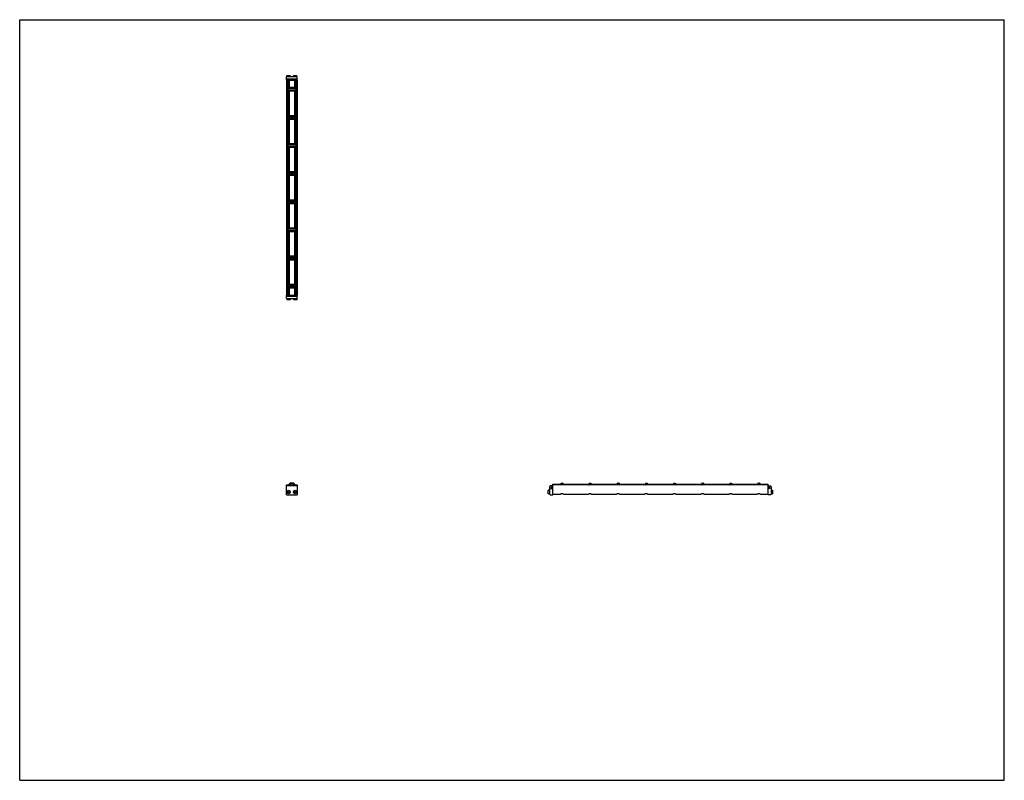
# Model space of a CAD drawing. Header units: inches. Extents: x 0 to 110, y 0 to 85.
import ezdxf

# ---------------------------------------------------------------- set-up
doc = ezdxf.new("R2010")
doc.units = ezdxf.units.IN
doc.header["$LTSCALE"] = 6.05
doc.header["$MEASUREMENT"] = 0
doc.layers.get('0').update_dxf_attribs({"linetype": 'CONTINUOUS'})
for name, color, linetype in [('240826_BL10', 7, 'CONTINUOUS'), ('240826_BL13', 7, 'CONTINUOUS'), ('240826_BL4', 7, 'CONTINUOUS'), ('240826_BL5', 7, 'CONTINUOUS'), ('240826_BL6', 7, 'CONTINUOUS'), ('240826_BL7', 7, 'CONTINUOUS'), ('240826_BL8', 7, 'CONTINUOUS'), ('240826_BL9', 7, 'CONTINUOUS'), ('240827_CAE_BL0', 7, 'CONTINUOUS'), ('240827_CAE_BL11', 7, 'CONTINUOUS'), ('2410WW_CAE_241024_BL14', 7, 'CONTINUOUS'), ('2436WW_243624_BL1', 7, 'CONTINUOUS'), ('X920693M_BL12', 7, 'CONTINUOUS'), ('X920693M_BL15', 7, 'CONTINUOUS'), ('X920693M_BL2', 7, 'CONTINUOUS'), ('X920693M_BL3', 7, 'CONTINUOUS')]:
    doc.layers.add(name, color=color, linetype=linetype)

# ---------------------------------------------------------------- blocks, each defined once
blk = doc.blocks.new('240827_CAE_BL0', base_point=(44.67, 43.05))
at = {"layer": '240827_CAE_BL0', "color": 7, "linetype": 'CONTINUOUS'}
for p, q in [((29.79, 54.2), (31.01, 54.2)), ((29.79, 53.84), (29.79, 54.2)), ((29.79, 54.09), (31.01, 54.09)), ((31.01, 53.84), (31.01, 54.2)), ((29.79, 53.84), (31.01, 53.84)), ((29.79, 31.9), (29.79, 32.9)), ((31.01, 32.9), (29.79, 32.9)), ((29.79, 31.9), (31.01, 31.9)), ((31.01, 32.9), (31.01, 31.9)), ((59.19, 32.81), (59.19, 31.99)), ((59.44, 32.9), (59.28, 32.9)), ((59.28, 31.9), (59.55, 31.9)), ((59.35, 32.73), (59.35, 32.6)), ((59.44, 32.73), (59.35, 32.73)), ((59.35, 32.6), (59.55, 32.6)), ((59.44, 32.9), (59.44, 32.73)), ((59.55, 31.9), (59.55, 32.6))]:
    blk.add_line(p, q, dxfattribs=at)
for centre, start, end in [((59.28, 32.81), 90, 180), ((59.28, 31.99), 180, 270)]:
    blk.add_arc(centre, 0.09, start, end, dxfattribs=at)
blk = doc.blocks.new('2436WW_243624_BL1', base_point=(56.68, 55.1))
at = {"layer": '2436WW_243624_BL1', "color": 7, "linetype": 'CONTINUOUS'}
for p, q in [((29.79, 78.23), (29.79, 54.23)), ((29.79, 78.23), (31.01, 78.23)), ((29.81, 78.23), (29.81, 54.23)), ((29.94, 78.23), (29.94, 77.34)), ((30.09, 78.23), (30.09, 77.41)), ((30.71, 78.23), (30.71, 77.41)), ((30.86, 78.23), (30.86, 77.34)), ((30.99, 78.23), (30.99, 54.23)), ((31.01, 54.23), (31.01, 78.23)), ((29.94, 77.11), (29.94, 74.2)), ((30.71, 77.41), (30.09, 77.41)), ((30.09, 77.04), (30.09, 74.27)), ((30.09, 77.04), (30.71, 77.04)), ((30.71, 77.04), (30.71, 74.27)), ((30.86, 77.11), (30.86, 74.2)), ((29.94, 73.97), (29.94, 71.05)), ((30.71, 74.27), (30.09, 74.27)), ((30.09, 73.9), (30.09, 71.13)), ((30.09, 73.9), (30.71, 73.9)), ((30.71, 73.9), (30.71, 71.13)), ((30.86, 73.97), (30.86, 71.05)), ((29.94, 70.83), (29.94, 67.91)), ((30.71, 71.13), (30.09, 71.13)), ((30.09, 70.75), (30.09, 67.99)), ((30.09, 70.75), (30.71, 70.75)), ((30.71, 70.75), (30.71, 67.99)), ((30.86, 70.83), (30.86, 67.91)), ((29.94, 67.68), (29.94, 64.77)), ((30.71, 67.99), (30.09, 67.99)), ((30.09, 67.61), (30.09, 64.84)), ((30.09, 67.61), (30.71, 67.61)), ((30.71, 67.61), (30.71, 64.84)), ((30.86, 67.68), (30.86, 64.77)), ((29.94, 64.54), (29.94, 61.63)), ((30.71, 64.84), (30.09, 64.84)), ((30.09, 64.47), (30.71, 64.47)), ((30.09, 64.47), (30.09, 61.7)), ((30.71, 64.47), (30.71, 61.7)), ((30.86, 64.54), (30.86, 61.63)), ((30.71, 61.7), (30.09, 61.7)), ((29.94, 61.4), (29.94, 58.48)), ((30.09, 61.32), (30.71, 61.32)), ((30.09, 61.32), (30.09, 58.56)), ((30.71, 61.32), (30.71, 58.56)), ((30.86, 61.4), (30.86, 58.48)), ((30.71, 58.56), (30.09, 58.56)), ((29.94, 58.26), (29.94, 55.34)), ((30.09, 58.18), (30.71, 58.18)), ((30.09, 58.18), (30.09, 55.41)), ((30.71, 58.18), (30.71, 55.41)), ((30.86, 58.26), (30.86, 55.34)), ((29.94, 55.11), (29.94, 54.23)), ((30.71, 55.41), (30.09, 55.41)), ((30.09, 55.04), (30.71, 55.04)), ((30.09, 55.04), (30.09, 54.23)), ((30.71, 55.04), (30.71, 54.23)), ((30.86, 55.11), (30.86, 54.23)), ((29.79, 54.23), (29.79, 54.23)), ((29.81, 54.23), (31.01, 54.23)), ((29.81, 32.9), (29.81, 33.02)), ((29.81, 33.02), (29.94, 33.02)), ((29.94, 33.02), (29.94, 32.9)), ((30.86, 32.9), (30.86, 33.02)), ((30.86, 33.02), (30.99, 33.02)), ((30.99, 33.02), (30.99, 32.9)), ((59.57, 33.03), (59.57, 33.09)), ((59.57, 33.09), (60.39, 33.09)), ((59.57, 31.98), (59.57, 33.02)), ((83.57, 33.02), (59.57, 33.02)), ((60.39, 33.09), (60.39, 33.02)), ((60.76, 33.02), (60.76, 33.09)), ((60.76, 33.09), (63.53, 33.09)), ((63.53, 33.09), (63.53, 33.02)), ((63.9, 33.02), (63.9, 33.09)), ((63.9, 33.09), (66.67, 33.09)), ((66.67, 33.09), (66.67, 33.02)), ((67.05, 33.02), (67.05, 33.09)), ((67.05, 33.09), (69.81, 33.09)), ((69.81, 33.09), (69.81, 33.02)), ((70.19, 33.02), (70.19, 33.09)), ((70.19, 33.09), (72.96, 33.09)), ((72.96, 33.09), (72.96, 33.02)), ((73.33, 33.09), (76.1, 33.09)), ((73.33, 33.02), (73.33, 33.09)), ((76.1, 33.09), (76.1, 33.02)), ((76.48, 33.09), (79.24, 33.09)), ((76.48, 33.02), (76.48, 33.09)), ((79.24, 33.09), (79.24, 33.02)), ((79.62, 33.09), (82.39, 33.09)), ((79.62, 33.02), (79.62, 33.09)), ((82.39, 33.09), (82.39, 33.02)), ((82.76, 33.09), (83.57, 33.09)), ((82.76, 33.02), (82.76, 33.09)), ((83.57, 33.09), (83.57, 31.98)), ((59.57, 31.98), (60.4, 31.98)), ((60.75, 31.98), (63.54, 31.98)), ((63.89, 31.98), (66.68, 31.98)), ((67.04, 31.98), (69.83, 31.98)), ((70.18, 31.98), (72.97, 31.98)), ((73.32, 31.98), (76.11, 31.98)), ((76.46, 31.98), (79.25, 31.98)), ((79.61, 31.98), (82.4, 31.98)), ((82.75, 31.98), (83.57, 31.98))]:
    blk.add_line(p, q, dxfattribs=at)
for centre, radius, start, end in [((30.09, 77.23), 0.188, 90, 270), ((30.71, 77.23), 0.188, 270, 90), ((30.09, 74.08), 0.188, 90, 270), ((30.71, 74.08), 0.188, 270, 90), ((30.09, 70.94), 0.188, 90, 270), ((30.71, 70.94), 0.188, 270, 90), ((30.09, 67.8), 0.188, 90, 270), ((30.71, 67.8), 0.188, 270, 90), ((30.09, 64.66), 0.188, 90, 270), ((30.71, 64.66), 0.188, 270, 90), ((30.09, 61.51), 0.188, 90, 270), ((30.71, 61.51), 0.188, 270, 90), ((30.09, 58.37), 0.188, 90, 270), ((30.71, 58.37), 0.188, 270, 90), ((30.09, 55.23), 0.188, 90, 270), ((30.71, 55.23), 0.188, 270, 90), ((30.4, 32.78), 0.312, 23.6337, 156.3674), ((30.03, 32.21), 0.233, 177.7393, 181.5162), ((30.4, 32.78), 0.161, 51.2652, 128.7023), ((30.78, 32.21), 0.233, 359.071, 2.0464)]:
    blk.add_arc(centre, radius, start, end, dxfattribs=at)
for points, knots in [([(60.57, 32.02), (60.55, 32.02), (60.53, 32.01), (60.49, 32), (60.47, 32), (60.44, 31.99), (60.43, 31.99), (60.41, 31.98), (60.4, 31.98), (60.4, 31.98)], [0, 0, 0, 0, 0.317879, 0.467872, 0.607621, 0.734291, 0.844293, 0.933908, 1, 1, 1, 1]), ([(60.75, 31.98), (60.75, 31.98), (60.74, 31.98), (60.72, 31.99), (60.7, 31.99), (60.68, 32), (60.66, 32), (60.63, 32.01), (60.6, 32.01), (60.58, 32.02), (60.57, 32.02)], [0, 0, 0, 0, 0.066051, 0.155614, 0.265573, 0.39217, 0.531843, 0.681836, 0.839371, 1, 1, 1, 1]), ([(63.72, 32.02), (63.7, 32.02), (63.67, 32.01), (63.63, 32), (63.61, 32), (63.59, 31.99), (63.57, 31.99), (63.55, 31.98), (63.54, 31.98), (63.54, 31.98)], [0, 0, 0, 0, 0.317879, 0.467872, 0.607621, 0.734291, 0.844293, 0.933908, 1, 1, 1, 1]), ([(63.89, 31.98), (63.89, 31.98), (63.88, 31.98), (63.86, 31.99), (63.85, 31.99), (63.82, 32), (63.8, 32), (63.77, 32.01), (63.75, 32.01), (63.73, 32.02), (63.72, 32.02)], [0, 0, 0, 0, 0.066051, 0.155614, 0.265573, 0.39217, 0.531843, 0.681836, 0.839371, 1, 1, 1, 1]), ([(66.86, 32.02), (66.84, 32.02), (66.81, 32.01), (66.78, 32), (66.75, 32), (66.73, 31.99), (66.71, 31.99), (66.7, 31.98), (66.69, 31.98), (66.68, 31.98)], [0, 0, 0, 0, 0.317879, 0.467872, 0.607621, 0.734291, 0.844293, 0.933908, 1, 1, 1, 1]), ([(67.04, 31.98), (67.03, 31.98), (67.02, 31.98), (67.01, 31.99), (66.99, 31.99), (66.97, 32), (66.94, 32), (66.92, 32.01), (66.89, 32.01), (66.87, 32.02), (66.86, 32.02)], [0, 0, 0, 0, 0.066051, 0.155614, 0.265573, 0.39217, 0.531843, 0.681836, 0.839371, 1, 1, 1, 1]), ([(70, 32.02), (69.98, 32.02), (69.95, 32.01), (69.92, 32), (69.89, 32), (69.87, 31.99), (69.85, 31.99), (69.84, 31.98), (69.83, 31.98), (69.82, 31.98)], [0, 0, 0, 0, 0.317879, 0.467872, 0.607621, 0.734291, 0.844293, 0.933908, 1, 1, 1, 1]), ([(70.18, 31.98), (70.18, 31.98), (70.17, 31.98), (70.15, 31.99), (70.13, 31.99), (70.11, 32), (70.09, 32), (70.06, 32.01), (70.03, 32.01), (70.01, 32.02), (70, 32.02)], [0, 0, 0, 0, 0.066051, 0.155614, 0.265573, 0.39217, 0.531843, 0.681836, 0.839371, 1, 1, 1, 1]), ([(73.15, 32.02), (73.13, 32.02), (73.1, 32.01), (73.06, 32), (73.04, 32), (73.02, 31.99), (73, 31.99), (72.98, 31.98), (72.97, 31.98), (72.97, 31.98)], [0, 0, 0, 0, 0.317879, 0.467872, 0.607621, 0.734291, 0.844293, 0.933908, 1, 1, 1, 1]), ([(73.32, 31.98), (73.32, 31.98), (73.31, 31.98), (73.29, 31.99), (73.27, 31.99), (73.25, 32), (73.23, 32), (73.2, 32.01), (73.17, 32.01), (73.15, 32.02), (73.15, 32.02)], [0, 0, 0, 0, 0.066051, 0.155614, 0.265573, 0.39217, 0.531843, 0.681836, 0.839371, 1, 1, 1, 1]), ([(76.29, 32.02), (76.27, 32.02), (76.24, 32.01), (76.2, 32), (76.18, 32), (76.16, 31.99), (76.14, 31.99), (76.12, 31.98), (76.11, 31.98), (76.11, 31.98)], [0, 0, 0, 0, 0.317879, 0.467872, 0.607621, 0.734291, 0.844293, 0.933908, 1, 1, 1, 1]), ([(76.47, 31.98), (76.46, 31.98), (76.45, 31.98), (76.44, 31.99), (76.42, 31.99), (76.4, 32), (76.37, 32), (76.35, 32.01), (76.32, 32.01), (76.3, 32.02), (76.29, 32.02)], [0, 0, 0, 0, 0.066051, 0.155614, 0.265573, 0.39217, 0.531843, 0.681836, 0.839371, 1, 1, 1, 1]), ([(79.43, 32.02), (79.41, 32.02), (79.38, 32.01), (79.35, 32), (79.32, 32), (79.3, 31.99), (79.28, 31.99), (79.27, 31.98), (79.26, 31.98), (79.25, 31.98)], [0, 0, 0, 0, 0.317879, 0.467872, 0.607621, 0.734291, 0.844293, 0.933908, 1, 1, 1, 1]), ([(79.61, 31.98), (79.6, 31.98), (79.59, 31.98), (79.58, 31.99), (79.56, 31.99), (79.54, 32), (79.51, 32), (79.49, 32.01), (79.46, 32.01), (79.44, 32.02), (79.43, 32.02)], [0, 0, 0, 0, 0.066051, 0.155614, 0.265573, 0.39217, 0.531843, 0.681836, 0.839371, 1, 1, 1, 1]), ([(82.57, 32.02), (82.55, 32.02), (82.53, 32.01), (82.49, 32), (82.47, 32), (82.44, 31.99), (82.43, 31.99), (82.41, 31.98), (82.4, 31.98), (82.4, 31.98)], [0, 0, 0, 0, 0.317879, 0.467872, 0.607621, 0.734291, 0.844293, 0.933908, 1, 1, 1, 1]), ([(82.75, 31.98), (82.75, 31.98), (82.74, 31.98), (82.72, 31.99), (82.7, 31.99), (82.68, 32), (82.66, 32), (82.63, 32.01), (82.6, 32.01), (82.58, 32.02), (82.57, 32.02)], [0, 0, 0, 0, 0.066051, 0.155614, 0.265573, 0.39217, 0.531843, 0.681836, 0.839371, 1, 1, 1, 1])]:
    blk.add_open_spline(points, degree=3, knots=knots, dxfattribs=at)
blk = doc.blocks.new('X920693M_BL2', base_point=(30.03, 43.12))
at = {"layer": 'X920693M_BL2', "color": 7, "linetype": 'CONTINUOUS'}
for p, q in [((29.91, 54.2), (29.91, 54.23)), ((30.14, 54.2), (30.14, 54.23)), ((29.83, 53.84), (29.83, 53.69)), ((30.22, 53.69), (29.83, 53.69)), ((30.22, 53.84), (30.22, 53.69)), ((29.94, 32.24), (30.01, 32.3)), ((29.94, 32.24), (29.96, 32.15)), ((30.04, 32.12), (29.96, 32.15)), ((30.01, 32.3), (30.09, 32.27)), ((30.11, 32.18), (30.04, 32.12)), ((30.11, 32.18), (30.09, 32.27))]:
    blk.add_line(p, q, dxfattribs=at)
blk.add_circle((30.03, 32.21), 0.197, dxfattribs=at)
blk = doc.blocks.new('X920693M_BL3', base_point=(45.08, 43.12))
at = {"layer": 'X920693M_BL3', "color": 7, "linetype": 'CONTINUOUS'}
for p, q in [((30.66, 54.23), (30.66, 54.2)), ((30.89, 54.23), (30.89, 54.2)), ((30.58, 53.84), (30.58, 53.69)), ((30.97, 53.69), (30.58, 53.69)), ((30.97, 53.84), (30.97, 53.69)), ((30.7, 32.26), (30.78, 32.3)), ((30.7, 32.26), (30.7, 32.17)), ((30.78, 32.12), (30.7, 32.17)), ((30.78, 32.3), (30.85, 32.26)), ((30.85, 32.17), (30.78, 32.12)), ((30.85, 32.17), (30.85, 32.26)), ((59.03, 32.02), (59.03, 32.41)), ((59.19, 32.41), (59.03, 32.41)), ((59.19, 32.02), (59.03, 32.02)), ((59.55, 32.33), (59.57, 32.33)), ((59.55, 32.09), (59.57, 32.09))]:
    blk.add_line(p, q, dxfattribs=at)
blk.add_circle((30.78, 32.21), 0.197, dxfattribs=at)
blk = doc.blocks.new('240826_BL4', base_point=(45.33, 43.84))
at = {"layer": '240826_BL4', "color": 7, "linetype": 'CONTINUOUS'}
for p, q in [((29.96, 55.31), (29.96, 55.14)), ((29.98, 55.33), (30.82, 55.33)), ((30.82, 55.13), (29.98, 55.13)), ((30.15, 55.34), (30.65, 55.34)), ((30.15, 55.34), (30.15, 55.33)), ((30.15, 55.13), (30.15, 55.11)), ((30.65, 55.11), (30.15, 55.11)), ((30.65, 55.34), (30.65, 55.33)), ((30.65, 55.13), (30.65, 55.11)), ((30.84, 55.31), (30.84, 55.14)), ((60.46, 33.03), (60.47, 33.03)), ((60.47, 33.2), (60.47, 33.02)), ((60.49, 33.21), (60.66, 33.21)), ((60.67, 33.2), (60.67, 33.02)), ((60.69, 33.03), (60.67, 33.03))]:
    blk.add_line(p, q, dxfattribs=at)
for centre, radius, start, end in [((29.98, 55.31), 0.015, 90, 180), ((29.98, 55.14), 0.015, 180, 270), ((30.82, 55.31), 0.015, 0, 90), ((30.82, 55.14), 0.015, 270, 360), ((30.4, 32.78), 0.438, 16.6092, 163.3908), ((30.4, 32.78), 0.33, 22.2774, 157.7229), ((30.4, 32.78), 0.322, 22.8534, 157.1465), ((60.49, 33.2), 0.015, 90, 180), ((60.66, 33.2), 0.015, 0, 90)]:
    blk.add_arc(centre, radius, start, end, dxfattribs=at)
blk = doc.blocks.new('240826_BL5', base_point=(46.9, 45.76))
at = {"layer": '240826_BL5', "color": 7, "linetype": 'CONTINUOUS'}
for p, q in [((29.96, 58.45), (29.96, 58.28)), ((29.98, 58.47), (30.82, 58.47)), ((30.15, 58.49), (30.65, 58.49)), ((30.15, 58.49), (30.15, 58.47)), ((30.65, 58.49), (30.65, 58.47)), ((30.84, 58.45), (30.84, 58.28)), ((30.82, 58.27), (29.98, 58.27)), ((30.15, 58.27), (30.15, 58.25)), ((30.65, 58.25), (30.15, 58.25)), ((30.65, 58.27), (30.65, 58.25)), ((63.6, 33.03), (63.62, 33.03)), ((63.62, 33.2), (63.62, 33.02)), ((63.63, 33.21), (63.8, 33.21)), ((63.82, 33.2), (63.82, 33.02)), ((63.83, 33.03), (63.82, 33.03))]:
    blk.add_line(p, q, dxfattribs=at)
for centre, start, end in [((29.98, 58.45), 90, 180), ((30.82, 58.45), 0, 90), ((29.98, 58.28), 180, 270), ((30.82, 58.28), 270, 360), ((63.63, 33.2), 90, 180), ((63.8, 33.2), 0, 90)]:
    blk.add_arc(centre, 0.015, start, end, dxfattribs=at)
blk = doc.blocks.new('240826_BL6', base_point=(48.47, 47.33))
at = {"layer": '240826_BL6', "color": 7, "linetype": 'CONTINUOUS'}
for p, q in [((29.98, 61.61), (30.82, 61.61)), ((30.15, 61.63), (30.65, 61.63)), ((30.15, 61.63), (30.15, 61.61)), ((30.65, 61.63), (30.65, 61.61)), ((29.96, 61.6), (29.96, 61.43)), ((30.82, 61.41), (29.98, 61.41)), ((30.15, 61.41), (30.15, 61.39)), ((30.65, 61.39), (30.15, 61.39)), ((30.65, 61.41), (30.65, 61.39)), ((30.84, 61.6), (30.84, 61.43)), ((66.74, 33.03), (66.76, 33.03)), ((66.76, 33.2), (66.76, 33.02)), ((66.77, 33.21), (66.94, 33.21)), ((66.96, 33.2), (66.96, 33.02)), ((66.98, 33.03), (66.96, 33.03))]:
    blk.add_line(p, q, dxfattribs=at)
for centre, start, end in [((29.98, 61.6), 90, 180), ((30.82, 61.6), 0, 90), ((29.98, 61.43), 180, 270), ((30.82, 61.43), 270, 360), ((66.77, 33.2), 90, 180), ((66.94, 33.2), 0, 90)]:
    blk.add_arc(centre, 0.015, start, end, dxfattribs=at)
blk = doc.blocks.new('240826_BL7', base_point=(56.33, 55.18))
at = {"layer": '240826_BL7', "color": 7, "linetype": 'CONTINUOUS'}
for p, q in [((29.96, 77.31), (29.96, 77.14)), ((29.98, 77.33), (30.82, 77.33)), ((30.82, 77.13), (29.98, 77.13)), ((30.15, 77.34), (30.15, 77.33)), ((30.15, 77.34), (30.65, 77.34)), ((30.15, 77.13), (30.15, 77.11)), ((30.65, 77.11), (30.15, 77.11)), ((30.65, 77.34), (30.65, 77.33)), ((30.65, 77.13), (30.65, 77.11)), ((30.84, 77.31), (30.84, 77.14)), ((82.46, 33.03), (82.47, 33.03)), ((82.47, 33.2), (82.47, 33.02)), ((82.49, 33.21), (82.66, 33.21)), ((82.67, 33.2), (82.67, 33.02)), ((82.69, 33.03), (82.67, 33.03))]:
    blk.add_line(p, q, dxfattribs=at)
for centre, start, end in [((29.98, 77.31), 90, 180), ((29.98, 77.14), 180, 270), ((30.82, 77.31), 0, 90), ((30.82, 77.14), 270, 360), ((82.49, 33.2), 90, 180), ((82.66, 33.2), 0, 90)]:
    blk.add_arc(centre, 0.015, start, end, dxfattribs=at)
blk = doc.blocks.new('240826_BL8', base_point=(50.04, 48.9))
at = {"layer": '240826_BL8', "color": 7, "linetype": 'CONTINUOUS'}
for p, q in [((29.96, 64.74), (29.96, 64.57)), ((29.98, 64.76), (30.82, 64.76)), ((30.82, 64.56), (29.98, 64.56)), ((30.15, 64.77), (30.65, 64.77)), ((30.15, 64.77), (30.15, 64.76)), ((30.15, 64.56), (30.15, 64.54)), ((30.65, 64.54), (30.15, 64.54)), ((30.65, 64.77), (30.65, 64.76)), ((30.65, 64.56), (30.65, 64.54)), ((30.84, 64.74), (30.84, 64.57)), ((69.88, 33.03), (69.9, 33.03)), ((69.9, 33.2), (69.9, 33.02)), ((69.92, 33.21), (70.09, 33.21)), ((70.1, 33.2), (70.1, 33.02)), ((70.12, 33.03), (70.1, 33.03))]:
    blk.add_line(p, q, dxfattribs=at)
for centre, start, end in [((29.98, 64.74), 90, 180), ((29.98, 64.57), 180, 270), ((30.82, 64.74), 0, 90), ((30.82, 64.57), 270, 360), ((69.92, 33.2), 90, 180), ((70.09, 33.2), 0, 90)]:
    blk.add_arc(centre, 0.015, start, end, dxfattribs=at)
blk = doc.blocks.new('240826_BL9', base_point=(54.76, 53.61))
at = {"layer": '240826_BL9', "color": 7, "linetype": 'CONTINUOUS'}
for p, q in [((29.96, 74.17), (29.96, 74)), ((29.98, 74.18), (30.82, 74.18)), ((30.82, 73.98), (29.98, 73.98)), ((30.15, 74.2), (30.15, 74.18)), ((30.15, 74.2), (30.65, 74.2)), ((30.15, 73.98), (30.15, 73.97)), ((30.65, 73.97), (30.15, 73.97)), ((30.65, 74.2), (30.65, 74.18)), ((30.65, 73.98), (30.65, 73.97)), ((30.84, 74.17), (30.84, 74)), ((79.31, 33.03), (79.33, 33.03)), ((79.33, 33.2), (79.33, 33.02)), ((79.35, 33.21), (79.52, 33.21)), ((79.53, 33.2), (79.53, 33.02)), ((79.55, 33.03), (79.53, 33.03))]:
    blk.add_line(p, q, dxfattribs=at)
for centre, start, end in [((29.98, 74.17), 90, 180), ((29.98, 74), 180, 270), ((30.82, 74.17), 0, 90), ((30.82, 74), 270, 360), ((79.35, 33.2), 90, 180), ((79.52, 33.2), 0, 90)]:
    blk.add_arc(centre, 0.015, start, end, dxfattribs=at)
blk = doc.blocks.new('240826_BL10', base_point=(53.18, 52.04))
at = {"layer": '240826_BL10', "color": 7, "linetype": 'CONTINUOUS'}
for p, q in [((29.96, 71.03), (29.96, 70.86)), ((29.98, 71.04), (30.82, 71.04)), ((30.82, 70.84), (29.98, 70.84)), ((30.15, 71.06), (30.15, 71.04)), ((30.15, 71.06), (30.65, 71.06)), ((30.15, 70.84), (30.15, 70.82)), ((30.65, 70.82), (30.15, 70.82)), ((30.65, 71.06), (30.65, 71.04)), ((30.65, 70.84), (30.65, 70.82)), ((30.84, 71.03), (30.84, 70.86)), ((76.17, 33.03), (76.19, 33.03)), ((76.19, 33.2), (76.19, 33.02)), ((76.2, 33.21), (76.37, 33.21)), ((76.39, 33.2), (76.39, 33.02)), ((76.41, 33.03), (76.39, 33.03))]:
    blk.add_line(p, q, dxfattribs=at)
for centre, start, end in [((29.98, 71.03), 90, 180), ((29.98, 70.86), 180, 270), ((30.82, 71.03), 0, 90), ((30.82, 70.86), 270, 360), ((76.2, 33.2), 90, 180), ((76.37, 33.2), 0, 90)]:
    blk.add_arc(centre, 0.015, start, end, dxfattribs=at)
blk = doc.blocks.new('240827_CAE_BL11', base_point=(56.87, 55.25))
at = {"layer": '240827_CAE_BL11', "color": 7, "linetype": 'CONTINUOUS'}
for p, q in [((29.79, 78.25), (29.79, 78.61)), ((31.01, 78.61), (29.79, 78.61)), ((31.01, 78.36), (29.79, 78.36)), ((31.01, 78.25), (29.79, 78.25)), ((31.01, 78.25), (31.01, 78.61)), ((83.8, 32.6), (83.6, 32.6)), ((83.6, 31.9), (83.6, 32.6)), ((83.87, 31.9), (83.6, 31.9)), ((83.71, 32.9), (83.87, 32.9)), ((83.71, 32.9), (83.71, 32.73)), ((83.71, 32.73), (83.8, 32.73)), ((83.8, 32.73), (83.8, 32.6)), ((83.96, 32.81), (83.96, 31.99))]:
    blk.add_line(p, q, dxfattribs=at)
for centre, start, end in [((83.87, 32.81), 0, 90), ((83.87, 31.99), 270, 360)]:
    blk.add_arc(centre, 0.09, start, end, dxfattribs=at)
blk = doc.blocks.new('X920693M_BL12', base_point=(30.03, 78.5))
at = {"layer": 'X920693M_BL12', "color": 7, "linetype": 'CONTINUOUS'}
for p, q in [((29.83, 78.61), (29.83, 78.77)), ((29.83, 78.77), (30.22, 78.77)), ((29.91, 78.25), (29.91, 78.23)), ((30.14, 78.25), (30.14, 78.23)), ((30.22, 78.61), (30.22, 78.77))]:
    blk.add_line(p, q, dxfattribs=at)
blk = doc.blocks.new('240826_BL13', base_point=(51.61, 50.47))
at = {"layer": '240826_BL13', "color": 7, "linetype": 'CONTINUOUS'}
for p, q in [((29.96, 67.88), (29.96, 67.71)), ((29.98, 67.9), (30.82, 67.9)), ((30.82, 67.7), (29.98, 67.7)), ((30.15, 67.92), (30.15, 67.9)), ((30.15, 67.92), (30.65, 67.92)), ((30.15, 67.7), (30.15, 67.68)), ((30.65, 67.68), (30.15, 67.68)), ((30.65, 67.92), (30.65, 67.9)), ((30.65, 67.7), (30.65, 67.68)), ((30.84, 67.88), (30.84, 67.71)), ((73.03, 33.03), (73.05, 33.03)), ((73.05, 33.2), (73.05, 33.02)), ((73.06, 33.21), (73.23, 33.21)), ((73.25, 33.2), (73.25, 33.02)), ((73.26, 33.03), (73.25, 33.03))]:
    blk.add_line(p, q, dxfattribs=at)
for centre, start, end in [((29.98, 67.88), 90, 180), ((29.98, 67.71), 180, 270), ((30.82, 67.88), 0, 90), ((30.82, 67.71), 270, 360), ((73.06, 33.2), 90, 180), ((73.23, 33.2), 0, 90)]:
    blk.add_arc(centre, 0.015, start, end, dxfattribs=at)
blk = doc.blocks.new('2410WW_CAE_241024_BL14', base_point=(30.4, 55.09))
at = {"layer": '2410WW_CAE_241024_BL14', "color": 7, "linetype": 'CONTINUOUS'}
for p, q in [((30.25, 77.41), (30.25, 77.34)), ((30.25, 77.11), (30.25, 77.04)), ((30.56, 77.41), (30.56, 77.34)), ((30.56, 77.11), (30.56, 77.04)), ((30.25, 74.27), (30.25, 74.2)), ((30.25, 73.97), (30.25, 73.9)), ((30.56, 74.27), (30.56, 74.2)), ((30.56, 73.97), (30.56, 73.9)), ((30.25, 71.13), (30.25, 71.06)), ((30.25, 70.82), (30.25, 70.75)), ((30.56, 71.13), (30.56, 71.06)), ((30.56, 70.82), (30.56, 70.75)), ((30.25, 67.99), (30.25, 67.92)), ((30.25, 67.68), (30.25, 67.61)), ((30.56, 67.99), (30.56, 67.92)), ((30.56, 67.68), (30.56, 67.61)), ((30.25, 64.84), (30.25, 64.77)), ((30.25, 64.54), (30.25, 64.47)), ((30.56, 64.84), (30.56, 64.77)), ((30.56, 64.54), (30.56, 64.47)), ((30.25, 61.7), (30.25, 61.63)), ((30.56, 61.7), (30.56, 61.63)), ((30.25, 61.39), (30.25, 61.32)), ((30.56, 61.39), (30.56, 61.32)), ((30.25, 58.56), (30.25, 58.49)), ((30.56, 58.56), (30.56, 58.49)), ((30.25, 58.25), (30.25, 58.18)), ((30.56, 58.25), (30.56, 58.18)), ((30.25, 55.41), (30.25, 55.34)), ((30.25, 55.11), (30.25, 55.04)), ((30.56, 55.41), (30.56, 55.34)), ((30.56, 55.11), (30.56, 55.04))]:
    blk.add_line(p, q, dxfattribs=at)
blk.add_arc((30.4, 32.78), 0.155, 54.0415, 125.9585, dxfattribs=at)
blk = doc.blocks.new('X920693M_BL15', base_point=(57.35, 55.39))
at = {"layer": 'X920693M_BL15', "color": 7, "linetype": 'CONTINUOUS'}
for p, q in [((30.58, 78.61), (30.58, 78.77)), ((30.58, 78.77), (30.97, 78.77)), ((30.66, 78.25), (30.66, 78.23)), ((30.89, 78.25), (30.89, 78.23)), ((30.97, 78.61), (30.97, 78.77)), ((83.6, 32.33), (83.57, 32.33)), ((83.6, 32.09), (83.57, 32.09)), ((83.96, 32.41), (84.11, 32.41)), ((83.96, 32.02), (84.11, 32.02)), ((84.11, 32.41), (84.11, 32.02))]:
    blk.add_line(p, q, dxfattribs=at)

msp = doc.modelspace()

# ---------------------------------------------------------------- linework, layer by layer
at = {"color": 7, "linetype": 'CONTINUOUS'}
for p, q in [((0, 0), (0, 85)), ((0, 85), (110, 85)), ((110, 0), (110, 85)), ((0, 0), (110, 0))]:
    msp.add_line(p, q, dxfattribs=at)

# ---------------------------------------------------------------- block references
at = {"layer": '240826_BL10'}
msp.add_blockref('240826_BL10', (53.18, 52.04), dxfattribs=at)
at = {"layer": '240826_BL13'}
msp.add_blockref('240826_BL13', (51.61, 50.47), dxfattribs=at)
at = {"layer": '240826_BL4'}
msp.add_blockref('240826_BL4', (45.33, 43.84), dxfattribs=at)
at = {"layer": '240826_BL5'}
msp.add_blockref('240826_BL5', (46.9, 45.76), dxfattribs=at)
at = {"layer": '240826_BL6'}
msp.add_blockref('240826_BL6', (48.47, 47.33), dxfattribs=at)
at = {"layer": '240826_BL7'}
msp.add_blockref('240826_BL7', (56.33, 55.18), dxfattribs=at)
at = {"layer": '240826_BL8'}
msp.add_blockref('240826_BL8', (50.04, 48.9), dxfattribs=at)
at = {"layer": '240826_BL9'}
msp.add_blockref('240826_BL9', (54.76, 53.61), dxfattribs=at)
at = {"layer": '240827_CAE_BL0'}
msp.add_blockref('240827_CAE_BL0', (44.67, 43.05), dxfattribs=at)
at = {"layer": '240827_CAE_BL11'}
msp.add_blockref('240827_CAE_BL11', (56.87, 55.25), dxfattribs=at)
at = {"layer": '2410WW_CAE_241024_BL14'}
msp.add_blockref('2410WW_CAE_241024_BL14', (30.4, 55.09), dxfattribs=at)
at = {"layer": '2436WW_243624_BL1'}
msp.add_blockref('2436WW_243624_BL1', (56.68, 55.1), dxfattribs=at)
at = {"layer": 'X920693M_BL12'}
msp.add_blockref('X920693M_BL12', (30.03, 78.5), dxfattribs=at)
at = {"layer": 'X920693M_BL15'}
msp.add_blockref('X920693M_BL15', (57.35, 55.39), dxfattribs=at)
at = {"layer": 'X920693M_BL2'}
msp.add_blockref('X920693M_BL2', (30.03, 43.12), dxfattribs=at)
at = {"layer": 'X920693M_BL3'}
msp.add_blockref('X920693M_BL3', (45.08, 43.12), dxfattribs=at)

doc.saveas('drawing.dxf')
